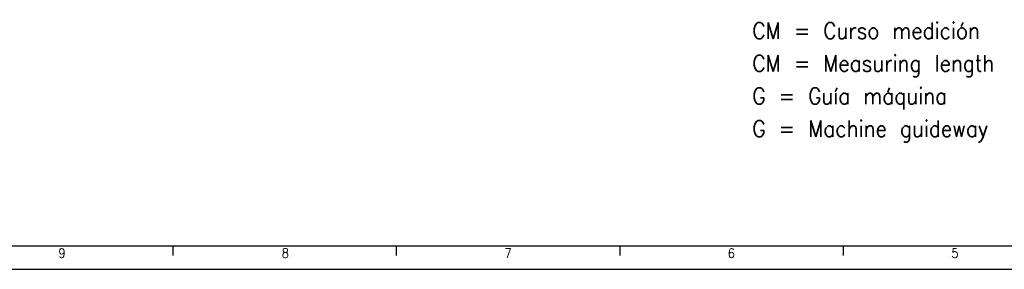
# Model space of a CAD drawing. Header units: millimetres. Extents: x -235 to 1181, y -109 to 485.
# Tile 6 of 15: x 183 to 395, y -109 to -56. Entities that reach past the tile are written whole.
import ezdxf

# ---------------------------------------------------------------- set-up
doc = ezdxf.new("R2010")
doc.units = ezdxf.units.MM
doc.layers.add('1', color=7, linetype='Continuous')
doc.styles.add('CONVERTER_11', font='txt.shx', dxfattribs={"width": 0.9})

# ---------------------------------------------------------------- blocks, each defined once
blk = doc.blocks.new('Marco_a1', base_point=(184.81, 187.78))
at = {"layer": '1', "color": 7, "linetype": 'Continuous'}
blk.add_line((-215.19, -104.22), (599.81, -104.22), dxfattribs=at)
at = {"layer": '1', "color": 2, "linetype": 'Continuous'}
for p, q in [((216.29, -104.27), (216.29, -106.27)), ((264.23, -104.27), (264.23, -106.27)), ((312.17, -104.27), (312.17, -106.27)), ((360.11, -104.27), (360.11, -106.27)), ((-235.19, -109.22), (604.81, -109.22))]:
    blk.add_line(p, q, dxfattribs=at)
at = {"layer": '1', "color": 2, "char_height": 2, "attachment_point": 4, "line_spacing_factor": 1.20048, "style": 'CONVERTER_11'}
for s, insert in [('9', (191.74, -105.77)), ('8', (239.67, -105.77)), ('7', (287.47, -105.77)), ('6', (335.32, -105.77)), ('5', (383.3, -105.77))]:
    blk.add_mtext(s, dxfattribs=dict(at, insert=insert))
blk = doc.blocks.new('Top', base_point=(184.81, 187.78))
blk.add_blockref('Marco_a1', (184.81, 187.78))
blk = doc.blocks.new('_dummy_frame__43', base_point=(-235.19, -174.57))
blk.add_blockref('Top', (184.81, 187.78))
blk = doc.blocks.new('_dummy_frame__44', base_point=(-346.5, -309.51))
at = {"layer": '1'}
blk.add_blockref('_dummy_frame__43', (-235.19, -174.57), dxfattribs=at)

msp = doc.modelspace()

# ---------------------------------------------------------------- block references
at = {"layer": '1'}
msp.add_blockref('_dummy_frame__44', (-346.5, -309.51), dxfattribs=at)

# ---------------------------------------------------------------- texts
at = {"layer": '1', "color": 2, "insert": (340.65, -81.99), "char_height": 3.5, "attachment_point": 7, "line_spacing_factor": 1.20048, "style": 'CONVERTER_11'}
msp.add_mtext('CM = Curso medición\\PCM = Measuring length\\PG = Guía máquina\\PG = Machine guideway', dxfattribs=at)

doc.saveas('drawing.dxf')
